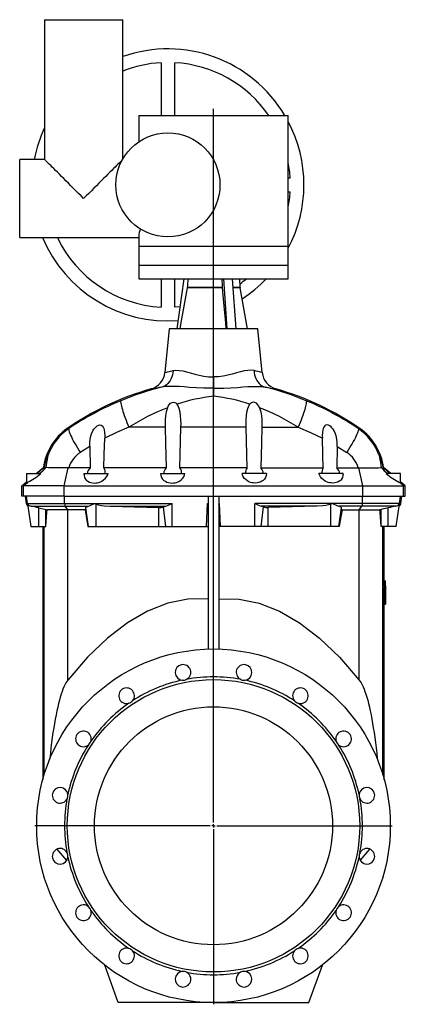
# Model space of a CAD drawing. Extents: x -560 to 1048, y -462 to 1813.
# Tile 3 of 3: x 481 to 1048, y 365 to 1813. Entities that reach past the tile are written whole.
import ezdxf

# ---------------------------------------------------------------- set-up
doc = ezdxf.new("R2010")
doc.units = 0
doc.layers.get('0').update_dxf_attribs({"linetype": 'CONTINUOUS'})
doc.layers.add('FORMAT', color=7, linetype='CONTINUOUS')

# ---------------------------------------------------------------- blocks, each defined once
blk = doc.blocks.new('SW_CENTERMARKSYMBOL_0')
at = {"layer": 'FORMAT', "color": 0}
for p, q in [((0, 5), (0, 1054.6)), ((-5, 0), (-262.5, 0)), ((0, 0), (-2.5, 0)), ((0, 0), (0, 2.5)), ((0, 0), (0, -2.5)), ((0, 0), (2.5, 0)), ((5, 0), (262.5, 0)), ((0, -5), (0, -262.5))]:
    blk.add_line(p, q, dxfattribs=at)

msp = doc.modelspace()

# ---------------------------------------------------------------- linework, layer by layer
at = {"color": 7, "linetype": 'CONTINUOUS'}
for p, q in [((517.4, 1813), (517.4, 1607.5)), ((517.4, 1813), (632.4, 1813)), ((632.4, 1607.8), (632.4, 1813)), ((688.9, 1749.7), (688.9, 1672)), ((708.9, 1672), (708.9, 1749.7)), ((655.9, 1672), (655.9, 1633.2)), ((655.9, 1672), (875.9, 1672)), ((875.9, 1480), (875.9, 1672)), ((517.4, 1607.5), (480.9, 1607.5)), ((480.9, 1492.5), (480.9, 1607.5)), ((878.7, 1580), (875.9, 1580)), ((875.9, 1560), (878.7, 1560)), ((480.9, 1492.5), (655.9, 1492.5)), ((655.9, 1494.5), (655.9, 1480)), ((655.9, 1480), (655.9, 1452)), ((875.9, 1452), (875.9, 1480)), ((655.9, 1452), (655.9, 1432)), ((875.9, 1432), (875.9, 1452)), ((655.9, 1432), (875.9, 1432)), ((688.9, 1432), (688.9, 1390.2)), ((708.9, 1390.2), (708.9, 1432)), ((712.4, 1358.5), (722.8, 1432)), ((786.2, 1358.5), (781, 1432)), ((799.2, 1358.5), (794, 1432)), ((805.3, 1419), (804.6, 1432)), ((815.9, 1358.5), (805.3, 1418.8)), ((700.9, 1358.5), (694.4, 1294)), ((765.9, 1358.5), (700.9, 1358.5)), ((830.9, 1358.5), (765.9, 1358.5)), ((837.5, 1294), (830.9, 1358.5)), ((765.9, 1287.8), (765.9, 1271.3)), ((765.9, 1271.3), (765.9, 1259.2)), ((584, 1185.3), (584.7, 1153.8)), ((947.9, 1185.3), (947.1, 1153.8)), ((490.9, 1145.5), (490.9, 1131.8)), ((490.9, 1145.5), (511.9, 1145.5)), ((505.4, 1145.5), (515.9, 1154.3)), ((552.4, 1153.8), (553.2, 1153.8)), ((584.7, 1153.8), (553.2, 1153.8)), ((575.4, 1145.5), (575.4, 1144.3)), ((575.4, 1145.5), (611, 1145.5)), ((696.3, 1153.8), (604.7, 1153.8)), ((687.9, 1145.5), (723.8, 1145.5)), ((815.4, 1153.8), (716.5, 1153.8)), ((843.9, 1145.5), (808.1, 1145.5)), ((835.6, 1153.8), (927.2, 1153.8)), ((956.4, 1145.5), (920.9, 1145.5)), ((947.1, 1153.8), (978.7, 1153.8)), ((956.4, 1144.3), (956.4, 1145.5)), ((979.5, 1153.8), (978.7, 1153.8)), ((1026.5, 1145.5), (1016, 1154.3)), ((1040.9, 1145.5), (1019.9, 1145.5)), ((1040.9, 1131.8), (1040.9, 1145.5)), ((483.9, 1127.5), (490.9, 1133.3)), ((486.5, 1127.5), (492.2, 1132.3)), ((1045.4, 1127.5), (1039.7, 1132.3)), ((1047.9, 1127.5), (1040.9, 1133.3)), ((483.9, 1112.5), (483.9, 1127.5)), ((486.5, 1127.5), (483.9, 1127.5)), ((486.5, 1112.5), (486.5, 1127.5)), ((546.5, 1127.5), (486.5, 1127.5)), ((546.5, 1127.5), (985.4, 1127.5)), ((985.4, 1127.5), (1045.4, 1127.5)), ((1045.4, 1112.5), (1045.4, 1127.5)), ((1045.4, 1127.5), (1047.9, 1127.5)), ((1047.9, 1112.5), (1047.9, 1127.5)), ((486.5, 1112.5), (483.9, 1112.5)), ((546.5, 1112.5), (486.5, 1112.5)), ((488.9, 1112.5), (490.4, 1101.7)), ((492.5, 1100.8), (497.2, 1067.5)), ((546.5, 1112.5), (985.4, 1112.5)), ((755.4, 1067.5), (757.3, 1101.7)), ((757.9, 1112.5), (757.9, 887.3)), ((773.9, 1112.5), (773.9, 887.3)), ((776.4, 1067.5), (774.5, 1101.7)), ((985.4, 1112.5), (1045.4, 1112.5)), ((1034.7, 1067.5), (1039.4, 1100.8)), ((1041.4, 1101.7), (1042.9, 1112.5)), ((1045.4, 1112.5), (1047.9, 1112.5)), ((508.9, 1095.1), (519.4, 1092.5)), ((519.4, 1092.5), (521.2, 1092)), ((551.6, 1092), (521.2, 1092)), ((577, 1092), (551.6, 1092)), ((581.9, 1067.5), (578, 1094.9)), ((614.1, 1097.6), (685.5, 1095.6)), ((917.8, 1097.6), (846.4, 1095.6)), ((950, 1067.5), (953.9, 1094.9)), ((954.9, 1092), (980.3, 1092)), ((980.3, 1092), (1010.7, 1092)), ((1012.5, 1092.5), (1010.7, 1092)), ((1022.9, 1095.1), (1012.5, 1092.5)), ((497.2, 1067.5), (508.9, 1067.5)), ((508.9, 1067.5), (519.4, 1067.5)), ((514.9, 1067.5), (514.9, 695.3)), ((519.4, 1067.5), (519.6, 1067.5)), ((581.2, 1067.5), (581.9, 1067.5)), ((581.9, 1067.5), (593.4, 1067.5)), ((593.4, 1067.5), (685.5, 1067.5)), ((685.5, 1067.5), (696, 1067.5)), ((696, 1067.5), (705.3, 1067.5)), ((705.3, 1067.5), (755.4, 1067.5)), ((755.4, 1067.5), (757.9, 1067.5)), ((776.4, 1067.5), (773.9, 1067.5)), ((826.6, 1067.5), (776.4, 1067.5)), ((835.9, 1067.5), (826.6, 1067.5)), ((846.4, 1067.5), (835.9, 1067.5)), ((938.4, 1067.5), (846.4, 1067.5)), ((950, 1067.5), (938.4, 1067.5)), ((950.7, 1067.5), (950, 1067.5)), ((1012.5, 1067.5), (1012.3, 1067.5)), ((1022.9, 1067.5), (1012.5, 1067.5)), ((1016.9, 987.5), (1016.9, 1067.5)), ((1034.7, 1067.5), (1022.9, 1067.5)), ((1015.4, 987.5), (1015.4, 980.4)), ((1015.4, 987.5), (1017.4, 987.5)), ((1017.4, 987.5), (1018.8, 987.5)), ((1017.4, 987.5), (1017.4, 980.4)), ((1018.9, 963.5), (1018.8, 987.5)), ((1015.4, 980.4), (1017.4, 980.4)), ((1015.4, 977.6), (1015.4, 970.8)), ((1015.4, 977.6), (1017.4, 977.6)), ((1015.9, 970.8), (1015.4, 953.2)), ((1015.4, 970.8), (1017.4, 970.8)), ((1016.7, 980.4), (1016.7, 977.6)), ((1017.4, 980.4), (1018.7, 980.4)), ((1017.4, 977.6), (1017.4, 970.8)), ((1017.4, 977.6), (1018.6, 977.6)), ((1017.4, 970.8), (1017.9, 970.8)), ((1017.9, 970.8), (1017.4, 953.2)), ((1018.4, 972), (1018.2, 963.5)), ((1018.5, 963.5), (1018.4, 972)), ((1018.9, 953.2), (1018.6, 977.6)), ((1018.7, 980.4), (1018.9, 953.2)), ((1018, 953.2), (1018.1, 957)), ((1018.1, 957), (1018.6, 957)), ((1018.2, 963.5), (1018.5, 963.5)), ((1018.6, 957), (1018.7, 953.2)), ((1018.9, 953.2), (1018.9, 963.5)), ((1015.4, 953.2), (1017.4, 953.2)), ((1016.7, 953.2), (1016.9, 953.2)), ((1016.9, 695.3), (1016.9, 953.2)), ((1017.4, 953.2), (1018, 953.2)), ((1018.2, 953.2), (1018.7, 953.2)), ((1018.9, 953.2), (1018.9, 953.2)), ((550.1, 576.4), (536, 593.2)), ((981.8, 576.4), (995.9, 593.2)), ((625.9, 367.5), (605.9, 422.6)), ((905.9, 367.5), (926, 422.6)), ((765.9, 367.5), (625.9, 367.5)), ((765.9, 367.5), (905.9, 367.5))]:
    msp.add_line(p, q, dxfattribs=at)
at = {"color": 8, "linetype": 'CONTINUOUS'}
for p, q in [((655.9, 1480), (765.9, 1480)), ((765.9, 1480), (875.9, 1480)), ((655.9, 1452), (875.9, 1452)), ((778.8, 1419), (727.3, 1419)), ((778.8, 1418.8), (727.3, 1418.8)), ((805.3, 1419), (794.9, 1419)), ((805.3, 1418.8), (795, 1418.8)), ((553.2, 1211.6), (550.9, 1211.6)), ((694.7, 1213.5), (641.4, 1213.5)), ((813.8, 1213.5), (718.1, 1213.5)), ((837.2, 1213.5), (890.5, 1213.5)), ((978.7, 1211.6), (981, 1211.6)), ((584, 1185.3), (570.1, 1176.7)), ((947.9, 1185.3), (961.8, 1176.7)), ((546.5, 1127.5), (552.4, 1153.8)), ((985.4, 1127.5), (979.5, 1153.8)), ((546.5, 1112.5), (546.5, 1127.5)), ((985.4, 1112.5), (985.4, 1127.5)), ((492.6, 1101.7), (490.4, 1101.7)), ((492.6, 1101.7), (491.1, 1112.5)), ((492.6, 1101.7), (547, 1101.7)), ((547, 1101.7), (546.7, 1112.5)), ((547, 1101.7), (591, 1101.7)), ((591, 1101.7), (705.1, 1101.7)), ((705.3, 1067.5), (705.1, 1101.7)), ((757.3, 1101.7), (757.9, 1101.7)), ((774.5, 1101.7), (773.9, 1101.7)), ((826.6, 1067.5), (826.8, 1101.7)), ((940.9, 1101.7), (826.8, 1101.7)), ((984.9, 1101.7), (940.9, 1101.7)), ((984.9, 1101.7), (985.2, 1112.5)), ((1039.3, 1101.7), (984.9, 1101.7)), ((1039.3, 1101.7), (1040.8, 1112.5)), ((1039.3, 1101.7), (1041.4, 1101.7)), ((497.7, 1097.6), (547.7, 1097.6)), ((508.9, 1067.5), (508.9, 1095.1)), ((519.4, 1067.5), (519.4, 1092.5)), ((547.7, 1097.6), (582.2, 1097.6)), ((551.6, 1092), (547.7, 1097.6)), ((551.6, 841.8), (551.6, 1092)), ((593.4, 1067.5), (593.4, 1100.5)), ((614.1, 1097.6), (695.9, 1097.6)), ((685.5, 1067.5), (685.5, 1095.6)), ((696, 1067.5), (692.5, 1096.6)), ((835.9, 1067.5), (839.4, 1096.6)), ((917.8, 1097.6), (836, 1097.6)), ((846.4, 1067.5), (846.4, 1095.6)), ((938.4, 1067.5), (938.4, 1100.5)), ((984.2, 1097.6), (949.7, 1097.6)), ((980.3, 1092), (984.2, 1097.6)), ((980.3, 841.8), (980.3, 1092)), ((1034.2, 1097.6), (984.2, 1097.6)), ((1012.5, 1067.5), (1012.5, 1092.5)), ((1022.9, 1067.5), (1022.9, 1095.1)), ((516.9, 702.3), (516.9, 1067.5)), ((1014.9, 702.3), (1014.9, 1067.5))]:
    msp.add_line(p, q, dxfattribs=at)
at = {"color": 7, "linetype": 'CONTINUOUS'}
for points in [[(574.9, 1550), (571.1, 1553.8), (567.3, 1557.6), (563.5, 1561.4), (559.8, 1565.2), (556.1, 1568.8), (552.5, 1572.4), (549, 1575.9), (545.6, 1579.3), (542.4, 1582.5), (539.3, 1585.6), (536.4, 1588.5), (533.6, 1591.3), (531, 1593.9), (528.6, 1596.3), (526.5, 1598.4), (524.5, 1600.4), (522.8, 1602.1), (521.3, 1603.6), (520, 1604.9), (519, 1605.9), (518.2, 1606.7), (517.7, 1607.2), (517.5, 1607.4), (517.4, 1607.5)], [(632, 1607.1), (631.6, 1606.7), (630.9, 1605.9), (629.9, 1604.9), (628.6, 1603.6), (627.1, 1602.1), (625.4, 1600.4), (623.4, 1598.4), (621.2, 1596.3), (618.9, 1593.9), (616.3, 1591.3), (613.5, 1588.5), (610.6, 1585.6), (607.5, 1582.5), (604.2, 1579.3), (600.9, 1575.9), (597.4, 1572.4), (593.8, 1568.8), (590.1, 1565.2), (586.4, 1561.4), (582.6, 1557.6), (578.8, 1553.8), (574.9, 1550)], [(728, 1432), (727.5, 1422.1), (727.3, 1419)], [(778.4, 1432), (778.7, 1422.1), (778.8, 1419)], [(727.3, 1418.8), (722.4, 1391.6), (718.1, 1367.6), (716.5, 1358.5)], [(727.3, 1419), (727.3, 1418.9), (727.3, 1418.8)], [(778.8, 1419), (778.8, 1418.9), (778.8, 1418.8)], [(778.8, 1418.8), (781.2, 1391.6), (783.4, 1367.6), (784.2, 1358.5)], [(717, 1390.9), (716.9, 1390.9), (708.9, 1390.2)], [(698.1, 1242.4), (699.2, 1244.7), (700.6, 1246.8), (702.9, 1249.1), (705.1, 1250.2), (707.1, 1250.5), (709.1, 1250.2), (710.7, 1249.4), (712.5, 1247.5)], [(718.1, 1213.5), (718.2, 1219), (718, 1224.6), (717.6, 1230.2), (716.8, 1235.8), (715.5, 1241.1), (714.6, 1243.7), (713.4, 1246.2), (712.5, 1247.5)], [(813.8, 1213.5), (813.7, 1219), (813.9, 1224.6), (814.3, 1230.2), (815.1, 1235.8), (816.4, 1241.1), (817.3, 1243.7), (818.5, 1246.2), (819.3, 1247.5)], [(833.7, 1242.4), (832.7, 1244.7), (831.3, 1246.8), (829, 1249.1), (826.8, 1250.2), (824.8, 1250.5), (822.8, 1250.2), (821.1, 1249.4), (819.3, 1247.5)], [(698.1, 1242.4), (696.4, 1236.1), (695.4, 1230.6), (694.9, 1225), (694.7, 1219.2), (694.7, 1213.5)], [(833.7, 1242.4), (835.5, 1236.1), (836.4, 1230.6), (837, 1225), (837.2, 1219.2), (837.2, 1213.5)], [(584, 1185.3), (584.2, 1192.2), (585.2, 1199), (586.6, 1203.7), (588.5, 1208.2), (590, 1210.6), (591.8, 1212.9), (593.2, 1214.2), (594.8, 1215.5), (597.1, 1216.6), (599, 1217), (600.8, 1216.7), (602.2, 1215.8), (603.7, 1213.9), (604.5, 1212), (605.1, 1210), (605.7, 1205.7), (605.9, 1201.3), (605.9, 1197.4)], [(947.9, 1185.3), (947.7, 1192.2), (946.7, 1199), (945.3, 1203.7), (943.3, 1208.2), (941.9, 1210.6), (940.1, 1212.9), (938.7, 1214.2), (937.1, 1215.5), (934.8, 1216.6), (932.9, 1217), (931.1, 1216.7), (929.7, 1215.8), (928.2, 1213.9), (927.4, 1212), (926.8, 1210), (926.2, 1205.7), (925.9, 1201.3), (926, 1197.4)], [(694.7, 1213.5), (695.3, 1190.3), (696.3, 1153.8)], [(716.5, 1153.8), (717, 1173.3), (718.1, 1213.5)], [(815.4, 1153.8), (814.8, 1173.3), (813.8, 1213.5)], [(837.2, 1213.5), (836.6, 1190.3), (835.6, 1153.8)], [(604.7, 1153.8), (605.3, 1173.3), (605.9, 1197.4)], [(927.2, 1153.8), (926.6, 1173.3), (926, 1197.4)], [(522.6, 1173.3), (522.4, 1173.1), (521.9, 1172.3), (521.1, 1170.3), (520.2, 1168.1), (519.4, 1165.6), (518, 1160.1), (517, 1154.3)], [(522.7, 1173), (522.5, 1171.9), (521.9, 1169.5), (521.2, 1165.7), (520.4, 1161.7), (519.4, 1154.2)], [(522.7, 1173), (522.7, 1173), (522.7, 1173.1)], [(1009.2, 1173), (1009.2, 1173), (1009.2, 1173.1)], [(1009.2, 1173), (1009.4, 1171.9), (1009.9, 1169.5), (1010.7, 1165.7), (1011.5, 1161.7), (1012.5, 1154.2)], [(1009.3, 1173.3), (1009.5, 1173.1), (1010, 1172.3), (1010.8, 1170.3), (1011.7, 1168.1), (1012.4, 1165.6), (1013.9, 1160.1), (1014.9, 1154.3)], [(552.4, 1153.8), (545.3, 1153.9), (538.6, 1153.9), (532.6, 1154), (527.4, 1154), (523.2, 1154.1), (520.2, 1154.2), (519.4, 1154.2)], [(575.5, 1144.3), (575.6, 1142.6), (576.3, 1139.8), (577.6, 1137.5), (579.4, 1135.5), (581.2, 1134.1), (583.4, 1133), (585.5, 1132.3), (587.8, 1131.8), (590.2, 1131.6), (592.8, 1131.7), (595.1, 1132), (597.3, 1132.6), (599.6, 1133.4), (601.7, 1134.4), (604.3, 1136.1), (606.5, 1138), (608.8, 1140.7), (610.3, 1143.5), (611, 1145.5)], [(687.9, 1145.5), (688.4, 1142.6), (689.5, 1139.8), (691, 1137.5), (693.1, 1135.5), (695.1, 1134.2), (697.4, 1133), (699.6, 1132.3), (702, 1131.8), (704.5, 1131.6), (707.1, 1131.7), (709.4, 1132), (711.6, 1132.6), (713.8, 1133.4), (715.7, 1134.4), (718.2, 1136.1), (720.2, 1138.1), (722.1, 1140.8), (723.4, 1143.6), (723.8, 1145.5)], [(843.9, 1145.5), (843.5, 1142.6), (842.4, 1139.8), (840.9, 1137.5), (838.8, 1135.5), (836.8, 1134.2), (834.5, 1133), (832.2, 1132.3), (829.9, 1131.8), (827.4, 1131.6), (824.8, 1131.7), (822.5, 1132), (820.3, 1132.6), (818.1, 1133.4), (816.2, 1134.4), (813.7, 1136.1), (811.7, 1138.1), (809.7, 1140.8), (808.5, 1143.6), (808.1, 1145.5)], [(956.4, 1144.3), (956.3, 1142.6), (955.5, 1139.8), (954.3, 1137.5), (952.5, 1135.5), (950.7, 1134.1), (948.5, 1133), (946.4, 1132.3), (944.1, 1131.8), (941.6, 1131.6), (939.1, 1131.7), (936.8, 1132), (934.5, 1132.6), (932.3, 1133.4), (930.2, 1134.4), (927.6, 1136.1), (925.3, 1138), (923.1, 1140.7), (921.6, 1143.5), (920.9, 1145.5)], [(979.5, 1153.8), (986.6, 1153.9), (993.3, 1153.9), (999.3, 1154), (1004.5, 1154), (1008.6, 1154.1), (1011.7, 1154.2), (1012.5, 1154.2)], [(492.2, 1132.3), (491.5, 1131.9), (491, 1131.7), (491, 1131.8)], [(1039.7, 1132.3), (1040.4, 1131.9), (1040.8, 1131.7), (1040.9, 1131.8)], [(492.7, 1100.9), (492.5, 1101.3), (492.5, 1101.4), (492.5, 1101.2), (492.5, 1100.8)], [(591, 1101.7), (591, 1101.7), (593.4, 1100.5)], [(940.9, 1101.7), (940.9, 1101.7), (938.4, 1100.5)], [(1039.1, 1100.9), (1039.3, 1101.3), (1039.4, 1101.4), (1039.4, 1101.2), (1039.3, 1100.8)], [(519.6, 1067.5), (520.9, 1088.8), (521.2, 1092)], [(577, 1092), (578.1, 1092.7), (578.3, 1093.2)], [(577, 1092), (579.7, 1076.7), (581.2, 1067.5)], [(578, 1094.9), (578.2, 1095.5), (578.7, 1096.2), (579.8, 1096.8), (581.2, 1097.4), (582.2, 1097.6)], [(593.4, 1100.5), (595, 1099.8), (596.7, 1099.4), (601, 1098.6), (605.3, 1098.1), (614.1, 1097.6)], [(692.5, 1096.6), (694.2, 1097.2), (695.9, 1097.6)], [(839.4, 1096.6), (837.7, 1097.2), (836, 1097.6)], [(938.4, 1100.5), (936.8, 1099.8), (935.2, 1099.4), (930.9, 1098.6), (926.6, 1098.1), (917.8, 1097.6)], [(953.9, 1094.9), (953.7, 1095.5), (953.1, 1096.2), (952.1, 1096.8), (950.7, 1097.4), (949.7, 1097.6)], [(954.9, 1092), (952.2, 1076.7), (950.7, 1067.5)], [(954.9, 1092), (953.8, 1092.7), (953.6, 1093.2)], [(1012.3, 1067.5), (1010.9, 1088.8), (1010.7, 1092)], [(757.9, 961.3), (728.3, 960.8), (698.7, 954.7), (669.1, 943.1), (639.5, 926), (610.1, 903.4), (580.8, 875.4), (551.6, 841.8)], [(773.9, 961.3), (803.6, 960.8), (833.2, 954.7), (862.8, 943.1), (892.3, 926), (921.8, 903.4), (951.1, 875.4), (980.3, 841.8)], [(551.6, 841.8), (550.2, 839.8), (548.8, 837.5), (547.3, 834.9), (546, 831.9), (544.6, 828.6), (543.2, 825), (541.9, 821), (540.6, 816.7), (539.3, 812.1), (538, 807.2), (536.8, 801.9), (535.6, 796.4), (534.4, 790.6), (533.2, 784.5), (532.1, 778.1), (531, 771.4), (529.9, 764.5), (528.9, 757.3), (527.9, 749.9), (526.9, 742.2), (526, 734.3), (525.1, 726.2), (525, 725.2)], [(980.3, 841.8), (981.7, 839.8), (983.1, 837.5), (984.5, 834.9), (985.9, 831.9), (987.3, 828.6), (988.6, 825), (990, 821), (991.3, 816.7), (992.6, 812.1), (993.9, 807.2), (995.1, 801.9), (996.3, 796.4), (997.5, 790.6), (998.7, 784.5), (999.8, 778.1), (1000.9, 771.4), (1002, 764.5), (1003, 757.3), (1004, 749.9), (1005, 742.2), (1005.9, 734.3), (1006.8, 726.2), (1006.9, 725.2)]]:
    msp.add_lwpolyline(points, dxfattribs=at)
at = {"color": 8, "linetype": 'CONTINUOUS'}
for points in [[(706.4, 1296.9), (706.2, 1293.8), (705.6, 1290.8), (704.8, 1287.9), (703.7, 1285.1), (702.4, 1282.5), (700.8, 1280.2), (698.9, 1278.1), (696.9, 1276.2), (694.7, 1274.7), (692.4, 1273.5), (689.9, 1272.6)], [(694.4, 1294), (695, 1294.1), (696.7, 1294.6), (698.5, 1295), (700.6, 1295.5), (703.3, 1296.1), (706.4, 1296.9)], [(706.4, 1296.9), (710.7, 1297.4), (715.4, 1297.2), (720.6, 1296.4), (726.2, 1295.1), (732.2, 1293.5), (738.4, 1291.8), (744.8, 1290.1), (751.6, 1288.8), (758.5, 1287.9), (762, 1287.8), (765.9, 1287.8)], [(825.5, 1296.9), (821.2, 1297.4), (816.4, 1297.2), (811.2, 1296.4), (805.7, 1295.1), (799.7, 1293.5), (793.5, 1291.8), (787.1, 1290.1), (780.3, 1288.8), (773.4, 1287.9), (769.9, 1287.8), (765.9, 1287.8)], [(825.5, 1296.9), (825.7, 1293.8), (826.3, 1290.8), (827.1, 1287.9), (828.2, 1285.1), (829.5, 1282.5), (831.1, 1280.2), (832.9, 1278.1), (835, 1276.2), (837.2, 1274.7), (839.5, 1273.5), (842, 1272.6)], [(837.5, 1294), (836.9, 1294.1), (835.2, 1294.6), (833.4, 1295), (831.3, 1295.5), (828.6, 1296.1), (825.5, 1296.9)], [(689.9, 1272.6), (685.9, 1271.9), (682.5, 1271.3), (679.5, 1270.8), (677.2, 1270.4), (675.9, 1270.2), (674.9, 1270), (674.4, 1269.9), (674.2, 1269.9), (674.2, 1269.9)], [(765.9, 1271.3), (761.4, 1271.1), (751, 1271.1), (740.7, 1271.6), (730.6, 1272.3), (722.9, 1272.8), (715.3, 1273.3), (708, 1273.7), (701.6, 1273.7), (695.5, 1273.4), (689.9, 1272.6)], [(765.9, 1271.3), (770.5, 1271.1), (780.9, 1271.1), (791.2, 1271.6), (801.3, 1272.3), (809, 1272.8), (816.6, 1273.3), (823.9, 1273.7), (830.3, 1273.7), (836.4, 1273.4), (842, 1272.6)], [(842, 1272.6), (845.9, 1271.9), (849.4, 1271.3), (852.3, 1270.8), (854.7, 1270.4), (856, 1270.2), (856.9, 1270), (857.5, 1269.9), (857.7, 1269.9), (857.7, 1269.9)], [(629.6, 1252.7), (629.4, 1252.1), (629.4, 1251.2), (629.5, 1250.1), (629.7, 1248.6), (630, 1246.8), (630.5, 1244.7), (631.2, 1242.4), (631.9, 1239.8), (632.8, 1237), (633.8, 1234.1), (634.8, 1230.9), (636, 1227.6), (637.3, 1224.2), (638.6, 1220.6), (640, 1217.1), (641.4, 1213.5)], [(902.3, 1252.7), (902.5, 1252.1), (902.5, 1251.2), (902.4, 1250.1), (902.2, 1248.6), (901.8, 1246.8), (901.3, 1244.7), (900.7, 1242.4), (900, 1239.8), (899.1, 1237), (898.1, 1234.1), (897.1, 1230.9), (895.9, 1227.6), (894.6, 1224.2), (893.3, 1220.6), (891.9, 1217.1), (890.5, 1213.5)], [(553.2, 1211.6), (553, 1211), (553, 1210), (553.2, 1208.7), (553.6, 1207.1), (554.3, 1205.3), (555.1, 1203.2), (556.1, 1200.9), (557.4, 1198.4), (558.8, 1195.7), (560.3, 1192.8), (562.1, 1189.7), (563.9, 1186.6), (565.9, 1183.3), (568, 1180), (570.1, 1176.7)], [(641.4, 1213.5), (623.5, 1205.9), (605.9, 1197.4)], [(890.5, 1213.5), (908.4, 1205.9), (926, 1197.4)], [(978.7, 1211.6), (978.9, 1211), (978.9, 1210), (978.7, 1208.7), (978.3, 1207.1), (977.6, 1205.3), (976.8, 1203.2), (975.7, 1200.9), (974.5, 1198.4), (973.1, 1195.7), (971.5, 1192.8), (969.8, 1189.7), (968, 1186.6), (966, 1183.3), (963.9, 1180), (961.8, 1176.7)]]:
    msp.add_lwpolyline(points, dxfattribs=at)
at = {"color": 7, "linetype": 'CONTINUOUS'}
for centre, radius in [((698.9, 1570), 76.5), ((765.9, 627.5), 260), ((765.9, 627.5), 215), ((765.9, 627.5), 175)]:
    msp.add_circle(centre, radius, dxfattribs=at)
for centre, radius, start, end in [((698.9, 1570), 200, 30.6638, 109.4206), ((698.9, 1570), 180, 93.1847, 111.6814), ((698.9, 1570), 180, 34.5181, 86.8153), ((698.9, 1570), 200, 155.1621, 169.1931), ((698.9, 1570), 200, 332.2515, 27.7485), ((698.9, 1570), 180, 3.1847, 10.4753), ((698.9, 1570), 180, 349.5247, 356.8153), ((698.9, 1570), 200, 202.799, 274.3521), ((698.9, 1570), 180, 205.5028, 266.8153), ((712.4, 1489.4), 56.6, 163.6901, 174.8624), ((698.9, 1570), 180, 306.101, 309.9445), ((698.9, 1570), 200, 303.1112, 316.3699), ((807.3, 1419.1), 2, 183, 190), ((666.6, 1296.7), 27.9, 285.6805, 354.3628), ((865.3, 1296.8), 27.9, 185.6462, 254.3008), ((786.5, 872.5), 413, 105.7877, 124.7937), ((745.4, 872.5), 413, 55.2063, 74.2123), ((598.2, 1143.5), 83, 124.7937, 172.4966), ((933.7, 1143.5), 83, 7.502, 55.2063), ((445.1, 1224.3), 103.4, 297.0705, 310.2708), ((783.4, 820.8), 426.8, 128.6186, 130.484), ((457.1, 1211.6), 84.7, 308.7027, 317.3885), ((516.1, 1194.1), 39.8, 269.8192, 271.3424), ((592.3, 1144.6), 11.9, 129.5103, 175.9768), ((597.7, 1148.4), 8.85, 340.4574, 37.2633), ((703.3, 1146.2), 10.4, 132.8503, 183.795), ((709.6, 1147.4), 9.37, 347.8531, 42.6343), ((822.3, 1147.4), 9.37, 137.3657, 192.1469), ((828.5, 1146.2), 10.4, 356.205, 47.1497), ((934.2, 1148.4), 8.85, 142.7367, 199.5426), ((939.6, 1144.6), 11.9, 4.0232, 50.4897), ((1074.8, 1211.6), 84.7, 222.6115, 231.2973), ((748.5, 820.8), 426.8, 49.516, 51.3814), ((1015.8, 1194.1), 39.8, 268.6576, 270.1808), ((1086.7, 1224.3), 103.4, 229.7292, 242.9295), ((495.4, 1102.4), 5, 188, 239.7028), ((498.8, 1104.7), 7.16, 211.522, 260.7208), ((563.8, 1147.8), 53.5, 290.0891, 300.4762), ((680.4, 1144.4), 49.3, 288.2585, 300.0248), ((761.4, 1101.5), 4.05, 175.9216, 211.8006), ((770.5, 1101.5), 4.05, 328.1994, 4.0784), ((851.5, 1144.4), 49.3, 239.9752, 251.7415), ((968, 1147.8), 53.5, 239.5238, 249.9109), ((1033, 1104.7), 7.16, 279.2792, 328.478), ((1036.5, 1102.4), 5, 300.2972, 352), ((452.4, 871.3), 230.8, 75.8197, 78.6833), ((686.7, 1112.4), 16.9, 265.6807, 290.0238), ((845.1, 1112.4), 16.9, 249.9762, 274.3193), ((1079.5, 871.3), 230.8, 101.3167, 104.1803), ((721.1, 853.1), 11.5, 297.7845, 264.7155), ((810.8, 853.1), 11.5, 275.2845, 242.2155), ((765.9, 627.5), 219, 102.1063, 122.8937), ((721.1, 853.1), 11.5, 264.7152, 297.7844), ((765.9, 627.5), 219, 79.6063, 100.3937), ((810.8, 853.1), 11.5, 242.2156, 275.2848), ((765.9, 627.5), 219, 57.1063, 77.8937), ((638.2, 818.7), 11.5, 320.2845, 287.2155), ((893.7, 818.7), 11.5, 252.7845, 219.7155), ((638.2, 818.7), 11.5, 287.2161, 320.2843), ((893.7, 818.7), 11.5, 219.7157, 252.7839), ((765.9, 627.5), 219, 124.6063, 145.3937), ((765.9, 627.5), 219, 34.6063, 55.3937), ((574.7, 755.3), 11.5, 342.7845, 309.7155), ((957.2, 755.3), 11.5, 230.2845, 197.2155), ((765.9, 627.5), 219, 147.1063, 167.8937), ((574.7, 755.3), 11.5, 309.7155, 342.7844), ((957.2, 755.3), 11.5, 197.2156, 230.2845), ((765.9, 627.5), 219, 12.1063, 32.8937), ((540.4, 672.3), 11.5, 5.2845, 332.2155), ((991.5, 672.3), 11.5, 207.7845, 174.7155), ((765.9, 627.5), 219, 169.6063, 190.3937), ((540.4, 672.3), 11.5, 332.2152, 5.2846), ((991.5, 672.3), 11.5, 174.7154, 207.7848), ((765.9, 627.5), 219, 349.6063, 10.3937), ((540.4, 582.6), 11.5, 27.7845, 354.7155), ((991.5, 582.6), 11.5, 185.2845, 152.2155), ((540.4, 582.6), 11.5, 354.7155, 27.7847), ((765.9, 627.5), 219, 192.1063, 212.8937), ((765.9, 627.5), 219, 327.1063, 347.8937), ((991.5, 582.6), 11.5, 152.2153, 185.2845), ((574.7, 499.7), 11.5, 50.2845, 17.2155), ((574.7, 499.7), 11.5, 17.2157, 50.2844), ((957.2, 499.7), 11.5, 162.7845, 129.7155), ((957.2, 499.7), 11.5, 129.7156, 162.7843), ((765.9, 627.5), 219, 214.6063, 235.3937), ((765.9, 627.5), 219, 304.6063, 325.3937), ((638.2, 436.2), 11.5, 72.7845, 39.7155), ((638.2, 436.2), 11.5, 39.7158, 72.7844), ((765.9, 627.5), 219, 237.1063, 257.8937), ((765.9, 627.5), 219, 282.1063, 302.8937), ((893.7, 436.2), 11.5, 140.2845, 107.2155), ((893.7, 436.2), 11.5, 107.2156, 140.2842), ((721.1, 401.9), 11.5, 95.2845, 62.2155), ((721.1, 401.9), 11.5, 62.2155, 95.2843), ((765.9, 627.5), 219, 259.6063, 280.3937), ((810.8, 401.9), 11.5, 117.7845, 84.7155), ((810.8, 401.9), 11.5, 84.7157, 117.7845)]:
    msp.add_arc(centre, radius, start, end, dxfattribs=at)
at = {"color": 8, "linetype": 'CONTINUOUS'}
for centre, radius, start, end in [((797.4, 845.4), 440.5, 104.1239, 112.3946), ((734.5, 845.4), 440.5, 67.6054, 75.8761), ((790.1, 862), 422.3, 112.3364, 124.1259), ((796.6, 991.7), 269.3, 96.5421, 108.1922), ((735.3, 991.7), 269.3, 71.8078, 83.4579), ((741.8, 862), 422.3, 55.8741, 67.6636), ((815.9, 941.2), 323.4, 111.3542, 122.6534), ((716, 941.2), 323.4, 57.3466, 68.6458), ((600.2, 1143.1), 83.1, 124.4677, 158.9412), ((931.7, 1143.1), 83.1, 21.0588, 55.5323), ((591.6, 1143.1), 39.9, 122.5916, 164.4387), ((940.3, 1143.1), 39.9, 15.5613, 57.4084), ((497.5, 1102.4), 5.02, 187.9634, 197.469), ((557, 1101.3), 10, 177.447, 201.5571), ((974.9, 1101.3), 10, 338.4429, 2.553), ((1034.3, 1102.4), 5.02, 342.531, 352.0366)]:
    msp.add_arc(centre, radius, start, end, dxfattribs=at)

# ---------------------------------------------------------------- block references
at = {"layer": 'FORMAT'}
msp.add_blockref('SW_CENTERMARKSYMBOL_0', (765.9, 627.5), dxfattribs=at)

doc.saveas('drawing.dxf')
